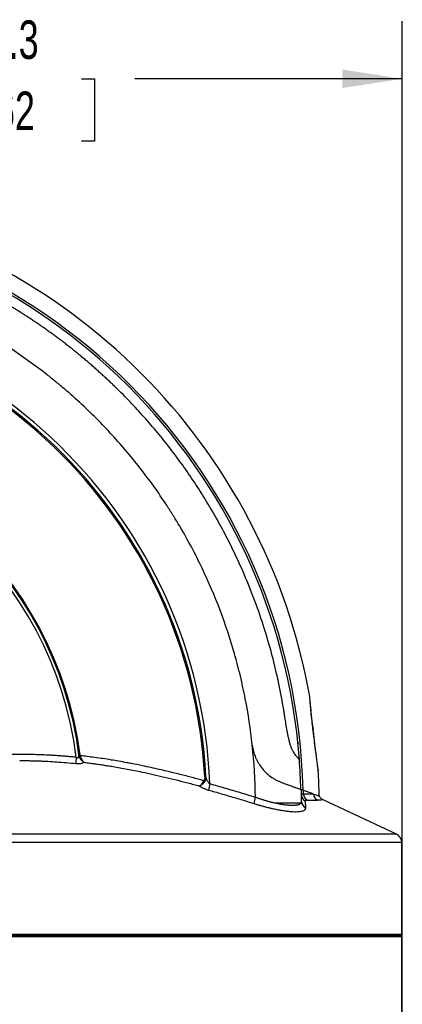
# Model space of a CAD drawing. Header units: millimetres. Extents: x 25 to 1092, y 25 to 838.
# Tile 46 of 94: x 586 to 670, y 342 to 559. Entities that reach past the tile are written whole.
import ezdxf

# ---------------------------------------------------------------- set-up
doc = ezdxf.new("R2010")
doc.units = ezdxf.units.MM
doc.header["$LTSCALE"] = 4
doc.layers.add('DIMENSIONS', color=140, linetype='Continuous', lineweight=25)
doc.styles.add('SLDTEXTSTYLE0', font='TXT', dxfattribs={"width": 0.7})
doc.dimstyles.new('SLDDIMSTYLE0', dxfattribs={"dimtxt": 8.632031, "dimasz": 13.208, "dimexe": 0, "dimexo": 0.0625, "dimgap": 2.158008, "dimtad": 0, "dimtih": 1, "dimtoh": 1, "dimrnd": 1e-09, "dimzin": 12, "dimdsep": 46, "dimtxsty": 'SLDTEXTSTYLE0', "dimsah": 1, "dimcen": 0.09, "dimadec": 0, "dimazin": 3, "dimtfac": 1, "dimtofl": 0, "dimtmove": 0, "dimatfit": 3, "dimfxl": 0, "dimfrac": 2, "dimtolj": 1, "dimtzin": 12, "dimarcsym": 0})
doc.dimstyles.new('SLDDIMSTYLE1', dxfattribs={"dimtxt": 8.632031, "dimasz": 13.208, "dimexe": 0, "dimexo": 0.0625, "dimgap": 2.158008, "dimtad": 0, "dimtih": 1, "dimtoh": 1, "dimrnd": 1e-09, "dimzin": 4, "dimdsep": 46, "dimtxsty": 'SLDTEXTSTYLE0', "dimsah": 1, "dimcen": 0.09, "dimadec": 0, "dimazin": 1, "dimtfac": 1, "dimtofl": 0, "dimtmove": 0, "dimatfit": 3, "dimfxl": 0, "dimfrac": 2, "dimtolj": 1, "dimtzin": 12, "dimarcsym": 0})

# ---------------------------------------------------------------- blocks, each defined once
blk = doc.blocks.new('_D')
at = {"layer": 'DIMENSIONS'}
for p, q in [((501.61, 522.38), (501.61, 558.65)), ((669.88, 202.92), (669.88, 558.65)), ((501.61, 545.95), (561.99, 545.95)), ((573.68, 545.95), (570.79, 545.95)), ((570.79, 545.95), (570.79, 532.23)), ((599.34, 545.95), (602.23, 545.95)), ((602.23, 545.95), (602.23, 532.23)), ((669.88, 545.95), (611.03, 545.95)), ((570.79, 532.23), (573.68, 532.23)), ((602.23, 532.23), (599.34, 532.23))]:
    blk.add_line(p, q, dxfattribs=at)
for points in [[(501.61, 545.95), (514.82, 543.91), (514.82, 547.98)], [(669.88, 545.95), (656.67, 547.98), (656.67, 543.91)]]:
    blk.add_solid(points, dxfattribs=at)
at = {"layer": 'DIMENSIONS', "char_height": 8.467, "attachment_point": 1, "style": 'SLDTEXTSTYLE0'}
for s, insert in [('168.3', (570.09, 558.79)), ('6.62', (573.68, 543.14))]:
    blk.add_mtext(s, dxfattribs=dict(at, insert=insert))
blk = doc.blocks.new('_D_2')
at = {"layer": 'DIMENSIONS'}
for p, q in [((496.87, 357.57), (454.35, 357.57)), ((467.05, 357.57), (467.05, 293.08)), ((454.23, 277.43), (451.33, 277.43)), ((451.33, 277.43), (451.33, 263.71)), ((479.88, 277.43), (482.78, 277.43)), ((482.78, 277.43), (482.78, 263.71)), ((451.33, 263.71), (454.23, 263.71)), ((482.78, 263.71), (479.88, 263.71)), ((467.05, 194.61), (467.05, 261.78)), ((647.97, 194.61), (454.35, 194.61))]:
    blk.add_line(p, q, dxfattribs=at)
for points in [[(467.05, 357.57), (465.02, 344.36), (469.08, 344.36)], [(467.05, 194.61), (469.08, 207.81), (465.02, 207.81)]]:
    blk.add_solid(points, dxfattribs=at)
at = {"layer": 'DIMENSIONS', "char_height": 8.467, "attachment_point": 1, "style": 'SLDTEXTSTYLE0'}
for s, insert in [('163.0', (450.64, 290.28)), ('6.42', (454.23, 274.63))]:
    blk.add_mtext(s, dxfattribs=dict(at, insert=insert))
blk = doc.blocks.new('_D_3')
at = {"layer": 'DIMENSIONS'}
for p, q in [((513.36, 520.53), (410.88, 520.53)), ((423.58, 520.53), (423.58, 373.46)), ((407.16, 357.8), (404.26, 357.8)), ((404.26, 357.8), (404.26, 344.09)), ((439.99, 357.8), (442.89, 357.8)), ((442.89, 357.8), (442.89, 344.09)), ((404.26, 344.09), (407.16, 344.09)), ((423.58, 194.61), (423.58, 342.15)), ((442.89, 344.09), (439.99, 344.09)), ((647.97, 194.61), (410.88, 194.61))]:
    blk.add_line(p, q, dxfattribs=at)
for points in [[(423.58, 520.53), (421.55, 507.32), (425.61, 507.32)], [(423.58, 194.61), (425.61, 207.81), (421.55, 207.81)]]:
    blk.add_solid(points, dxfattribs=at)
at = {"layer": 'DIMENSIONS', "char_height": 8.467, "attachment_point": 1, "style": 'SLDTEXTSTYLE0'}
for s, insert in [('325.9', (407.16, 370.65)), ('12.83', (407.16, 355))]:
    blk.add_mtext(s, dxfattribs=dict(at, insert=insert))

msp = doc.modelspace()

# ---------------------------------------------------------------- linework, layer by layer
for p, q in [((649.521245, 410.075939), (649.519875, 410.089628)), ((598.779849, 397.157837), (598.782006, 397.277139)), ((598.832922, 397.057743), (598.792418, 397.133337)), ((626.430255, 392.452077), (626.704765, 392.466653)), ((651.357144, 394.033045), (651.406388, 393.773526)), ((643.329251, 391.23404), (643.408856, 391.313645)), ((668.591574, 379.855376), (652.458777, 387.381651)), ((668.591574, 379.855376), (506.668308, 379.855376)), ((669.746021, 378.042908), (505.566366, 378.042908)), ((669.746021, 357.769804), (669.746021, 378.042908)), ((669.746021, 357.769804), (501.746021, 357.769804)), ((501.746021, 357.369804), (669.746021, 357.369804)), ((501.946021, 357.569804), (669.546021, 357.569804)), ((669.546021, 357.569804), (501.946021, 357.569804)), ((669.746021, 337.09662), (669.746021, 357.369804))]:
    msp.add_line(p, q)
for centre, radius, start, end in [((517.757955, 386.581588), 133.846553, 10.11564126, 79.88392371), ((517.757955, 386.581588), 130.32678, 1.2866802, 88.7133198), ((517.757955, 386.581588), 129.846553, 4.28370006, 85.71629994), ((517.864021, 386.687654), 109.765582, 2.19249007, 89.1662368), ((517.864021, 386.687654), 108.71916, 3.03931791, 89.15829653), ((517.864021, 386.687654), 108.994057, 3.03931783, 89.15829653), ((517.864021, 386.687654), 81.849303, 7.43689571, 88.88583303), ((517.864021, 386.687654), 81.60795, 7.45575038, 88.87336301), ((517.864021, 386.687654), 80.930569, 7.13582989, 88.87336301), ((648.562169, 409.902969), 0.974549, 354.13776153, 10.22345652), ((517.864021, 386.687654), 119.707542, 0.59351281, 6.11656352), ((646.70912, 399.94508), 0.088663, 14.99649516, 51.79883125), ((622.656714, 394.07885), 24.633251, 173.79581999, 176.95428503), ((602.648882, 385.214954), 12.407524, 106.75991932, 107.87066316), ((517.757955, 386.581588), 129.846553, 1.36926451, 4.28370006), ((517.757955, 386.581588), 133.846553, 0.70549794, 3.07666335), ((627.639918, 393.995319), 2.776846, 239.77024853, 244.78850649), ((634.009672, 388.900994), 6.758776, 162.9125019, 174.6299132), ((642.438471, 386.196055), 5.171826, 160.43880159, 175.85037375), ((517.864021, 386.687654), 129.846553, 0.14854969, 1.30486289), ((649.177124, 388.489395), 1.478918, 180.97652791, 247.26736684), ((517.864021, 386.687654), 130.32678, 0.87208633, 1.22255186), ((649.681639, 388.673899), 1.505937, 180.10070932, 242.88176389), ((651.85331, 388.685613), 1.50166, 180.55799213, 244.20066335), ((649.178649, 387.036397), 1.468562, 180.47182533, 248.62593321), ((667.746021, 378.042908), 2, 0, 64.99), ((669.546021, 357.769804), 0.2, 270, 0), ((669.546021, 357.369804), 0.2, 0, 90)]:
    msp.add_arc(centre, radius, start, end)
for points, knots in [([(608.068523, 476.892156), (607.801978, 477.157347), (607.270884, 477.685741), (606.468472, 478.466442), (605.665906, 479.234735), (604.862797, 479.990066), (604.059552, 480.73268), (603.256361, 481.462616), (602.453466, 482.179972), (601.651093, 482.884838), (600.849464, 483.577307), (600.048797, 484.257478), (599.249309, 484.925451), (598.451207, 485.581331), (597.6547, 486.225224), (596.859987, 486.85724), (596.067268, 487.477492), (595.276734, 488.086095), (594.488576, 488.683165), (593.702977, 489.268822), (592.920118, 489.843187), (592.140175, 490.406384), (591.36332, 490.958537), (590.58972, 491.499773), (589.81954, 492.030219), (589.052938, 492.550006), (588.29007, 493.059264), (587.531087, 493.558124), (586.776136, 494.04672), (586.02536, 494.525184), (585.278898, 494.993651), (584.536885, 495.452256), (583.799452, 495.901135), (583.066728, 496.340423), (582.338834, 496.770256), (581.615892, 497.190771), (580.898018, 497.602104), (580.185323, 498.004392), (579.477917, 498.397772), (578.775906, 498.782379), (578.079391, 499.15835), (577.388472, 499.525821), (576.703242, 499.884928), (576.023795, 500.235805), (575.35022, 500.578586), (574.682601, 500.913407), (574.021022, 501.240399), (573.365562, 501.559696), (572.716297, 501.87143), (572.073302, 502.17573), (571.436648, 502.472729), (570.806402, 502.762553), (570.18263, 503.045333), (569.565393, 503.321194), (567.337367, 504.302942), (563.45282, 505.895575), (557.837641, 507.897102), (552.141509, 509.632646), (547.33002, 510.857049), (543.449146, 511.701186), (540.990141, 512.176442), (539.030112, 512.51867), (537.554714, 512.757949), (536.092792, 512.986467), (534.619513, 513.228265), (533.380461, 513.451971), (532.414027, 513.645296), (531.682501, 513.807069), (530.994144, 513.98351), (530.418964, 514.157763), (529.997256, 514.306864), (529.738846, 514.411521), (529.551258, 514.498059), (529.420104, 514.566615), (529.297474, 514.638654), (529.061621, 514.782047), (528.732622, 514.998974), (528.372444, 515.264141), (528.073939, 515.50231), (527.841887, 515.702121), (527.665349, 515.863162), (527.557262, 515.966489), (527.495433, 516.026844), (527.462806, 516.059331), (527.458842, 516.063372), (527.456848, 516.065404)], [0, 0, 0, 0, 0.01181567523, 0.02354280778, 0.03518096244, 0.04672972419, 0.05818869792, 0.06955750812, 0.08083579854, 0.09202323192, 0.10311948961, 0.1141242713, 0.12503729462, 0.13585829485, 0.14658702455, 0.15722325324, 0.16776676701, 0.17821736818, 0.18857487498, 0.19883912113, 0.20900995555, 0.21908724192, 0.2290708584, 0.23896069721, 0.24875666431, 0.25845867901, 0.26806667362, 0.27758059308, 0.28700039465, 0.29632604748, 0.30555753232, 0.31469484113, 0.32373797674, 0.33268695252, 0.34154179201, 0.3503025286, 0.35896920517, 0.36754187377, 0.3760205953, 0.38440543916, 0.39269648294, 0.40089381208, 0.4089975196, 0.41700770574, 0.42492447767, 0.4327479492, 0.44047824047, 0.44811547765, 0.45565979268, 0.46311132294, 0.47047021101, 0.47773660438, 0.48491065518, 0.49199251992, 0.49898235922, 0.56142290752, 0.62387128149, 0.6862501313, 0.74848278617, 0.77983110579, 0.81105009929, 0.82717953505, 0.84235577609, 0.85802025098, 0.87367738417, 0.88929453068, 0.8976892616, 0.90488010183, 0.91315866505, 0.92061149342, 0.92473119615, 0.92846541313, 0.93053223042, 0.93244557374, 0.93428078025, 0.9364449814, 0.94425143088, 0.95239946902, 0.96018787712, 0.9682066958, 0.9760519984, 0.984120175, 0.98935932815, 0.99464843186, 1, 1, 1, 1]), ([(636.880866, 399.525013), (636.515848, 402.910365), (636.006921, 406.278835), (635.028354, 411.290712), (634.666502, 412.95299), (633.876111, 416.247187), (633.44718, 417.881168), (631.136677, 425.986587), (628.759667, 432.265386), (624.400836, 441.375123), (622.816105, 444.36046), (620.665021, 448.025964), (620.226039, 448.756072), (619.335113, 450.202641), (618.882682, 450.919955), (617.50458, 453.054073), (616.558032, 454.45299), (613.636843, 458.579884), (611.58105, 461.238339), (607.256846, 466.373103), (604.988427, 468.849404), (600.233854, 473.615477), (597.747621, 475.905181), (594.501661, 478.648944), (593.845298, 479.191922), (592.524695, 480.261037), (591.85973, 480.787798), (589.850951, 482.344873), (588.493264, 483.351996), (581.612972, 488.234046), (575.814752, 491.64823), (568.203477, 495.3083), (566.662878, 496.009647), (563.544213, 497.349711), (561.963973, 497.989074), (557.191755, 499.801447), (553.969207, 500.86986), (549.074832, 502.266301), (547.433258, 502.69734), (544.129757, 503.490114), (542.466685, 503.852068), (537.454975, 504.830588), (534.086619, 505.339493), (530.701381, 505.704499)], [0, 0, 0, 0, 0.0625, 0.0625, 0.09375, 0.09375, 0.125, 0.125, 0.25, 0.25, 0.3125, 0.3125, 0.328125, 0.328125, 0.34375, 0.34375, 0.375, 0.375, 0.4375, 0.4375, 0.5, 0.5, 0.5625, 0.5625, 0.578125, 0.578125, 0.59375, 0.59375, 0.625, 0.625, 0.75, 0.75, 0.78125, 0.78125, 0.8125, 0.8125, 0.875, 0.875, 0.90625, 0.90625, 0.9375, 0.9375, 1, 1, 1, 1]), ([(647.241772, 396.280481), (647.241059, 396.28118), (647.239638, 396.282575), (647.228185, 396.293971), (647.210072, 396.312208), (647.184776, 396.337946), (647.135944, 396.388155), (647.046351, 396.481761), (646.890933, 396.651645), (646.697319, 396.875319), (646.466312, 397.162809), (646.209422, 397.508157), (645.972938, 397.861957), (645.785016, 398.168019), (645.662748, 398.395098), (645.569501, 398.607549), (645.487335, 398.813686), (645.360365, 399.164573), (645.193665, 399.697223), (645.01277, 400.384277), (644.846716, 401.118846), (644.649469, 402.091791), (644.422688, 403.337405), (644.221675, 404.556761), (644.064662, 405.543911), (643.944466, 406.305965), (643.746365, 407.554036), (643.408166, 409.520626), (642.893105, 412.198019), (642.089179, 415.903076), (640.938191, 420.478208), (639.288825, 426.003399), (637.255103, 431.81294), (635.373501, 436.437054), (633.862406, 439.811992), (632.895943, 441.87143), (631.892153, 443.914912), (630.85144, 445.94143), (629.774251, 447.949968), (628.661069, 449.93953), (627.512412, 451.90914), (626.328834, 453.857837), (625.110924, 455.784684), (623.859304, 457.688765), (622.574629, 459.569187), (621.257583, 461.425085), (619.908883, 463.255617), (618.529273, 465.059971), (617.119521, 466.837361), (615.680439, 468.587046), (614.212798, 470.308254), (612.717629, 472.000479), (611.195111, 473.662379), (609.648682, 475.29588), (608.594858, 476.360453), (608.068523, 476.892156)], [0, 0, 0, 0, 0.0031705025, 0.0063176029, 0.0094438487, 0.0125518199, 0.0156441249, 0.0235353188, 0.0312147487, 0.0391313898, 0.0468156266, 0.0547567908, 0.0623815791, 0.0667257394, 0.0701715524, 0.0726068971, 0.0752246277, 0.0780374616, 0.0854616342, 0.093767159, 0.1010261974, 0.1094878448, 0.1252184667, 0.140926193, 0.1483444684, 0.1566344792, 0.1651702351, 0.1880565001, 0.219339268, 0.2508432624, 0.3071892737, 0.367548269, 0.431985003, 0.5005477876, 0.5243553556, 0.5481855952, 0.5720345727, 0.595898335, 0.619772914, 0.6436543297, 0.6675385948, 0.6914217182, 0.7152997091, 0.7391685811, 0.7630243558, 0.7868630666, 0.8106807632, 0.8344735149, 0.8582374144, 0.8819685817, 0.9056631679, 0.9293173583, 0.9529273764, 0.9764894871, 1, 1, 1, 1]), ([(651.392541, 393.877893), (651.38297, 393.949805), (651.359361, 394.127189), (651.267653, 394.822881), (651.139563, 395.810608), (650.988742, 396.996799), (650.773111, 398.731436), (650.48858, 401.104461), (650.159155, 403.999816), (649.911383, 406.290517), (649.743556, 407.892119), (649.63803, 408.91829), (649.556502, 409.723945), (649.532995, 409.95863), (649.521245, 410.075939)], [0, 0, 0, 0, 0.0466454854, 0.1150582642, 0.1835508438, 0.2518987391, 0.3196802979, 0.4550929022, 0.5906931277, 0.7262362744, 0.7942705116, 0.8627816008, 0.9314104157, 1, 1, 1, 1]), ([(650.927703, 397.356532), (650.9123, 397.479272), (650.851115, 397.966841), (650.69873, 399.194551), (650.50095, 400.83289), (650.269508, 402.626079), (650.060802, 404.394722), (649.894067, 406.009866), (649.75799, 407.391276), (649.657829, 408.441069), (649.570637, 409.375751), (649.545378, 409.661664), (649.532273, 409.809999)], [0, 0, 0, 0, 0.0289625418, 0.1150503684, 0.2578692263, 0.3609327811, 0.473180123, 0.6165302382, 0.7003833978, 0.7922625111, 0.8922235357, 1, 1, 1, 1]), ([(636.89009, 399.442674), (637.00266, 398.47401), (637.251309, 397.544809), (637.728541, 396.432287), (637.832897, 396.211579), (638.055276, 395.782338), (638.173551, 395.573071), (638.548853, 394.961111), (638.826292, 394.574189), (639.433376, 393.843091), (639.766331, 393.496614), (640.455075, 392.872889), (640.812789, 392.592523), (641.363281, 392.216202), (641.549114, 392.098141), (641.924379, 391.87644), (642.113712, 391.772951), (642.674963, 391.488363), (643.043665, 391.330904), (643.403038, 391.200103)], [0, 0, 0, 0, 0.25, 0.25, 0.3125, 0.3125, 0.375, 0.375, 0.5, 0.5, 0.625, 0.625, 0.75, 0.75, 0.8125, 0.8125, 0.875, 0.875, 1, 1, 1, 1]), ([(646.754365, 400.031932), (646.793289, 399.997181), (646.891112, 399.909847), (646.967197, 399.821771), (647.013007, 399.768741)], [0, 0, 0, 0, 0.397905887, 1, 1, 1, 1]), ([(646.861697, 400.069124), (646.879065, 400.053483), (646.955708, 399.984467), (647.014628, 399.914555), (647.060196, 399.860487)], [0, 0, 0, 0, 0.2266182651, 1, 1, 1, 1]), ([(598.167738, 396.741011), (597.837292, 396.77406), (597.182113, 396.839587), (596.206885, 396.92738), (595.248115, 397.006772), (594.305757, 397.077425), (593.379856, 397.13985), (592.470427, 397.194329), (590.739326, 397.285175), (588.24396, 397.371795), (585.26952, 397.392346), (582.668853, 397.348532), (580.394112, 397.266092), (578.171455, 397.144287), (576.000892, 396.985847), (573.881873, 396.797271), (572.488472, 396.644534), (571.799754, 396.56904)], [0, 0, 0, 0, 0.0377198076, 0.0747872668, 0.111204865, 0.1469750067, 0.1821000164, 0.2165821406, 0.2504235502, 0.3789265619, 0.500020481, 0.5880711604, 0.6741976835, 0.758428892, 0.8407909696, 0.921307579, 1, 1, 1, 1]), ([(598.167738, 396.741011), (598.215849, 396.717694), (598.306622, 396.673701), (598.44751, 396.650644), (598.571362, 396.671192), (598.66945, 396.733822), (598.739154, 396.832678), (598.790023, 396.972749), (598.783587, 397.089832), (598.779849, 397.157837)], [0, 0, 0, 0, 0.1355235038, 0.2556989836, 0.3724828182, 0.4969971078, 0.6292752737, 0.7846714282, 1, 1, 1, 1]), ([(598.786277, 397.24445), (598.786366, 397.243773), (598.786424, 397.243325), (598.78644, 397.243201), (598.786444, 397.243176), (598.786445, 397.243163), (598.786445, 397.243163)], [0, 0, 0, 0, 0.000005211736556, 0.000005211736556, 0.000005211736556, 0.000006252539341, 0.000006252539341, 0.000006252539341, 0.000006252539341]), ([(598.786445, 397.243163), (598.787239, 397.24328), (598.788985, 397.243538), (598.804994, 397.245933), (598.836045, 397.250852), (598.885521, 397.258903), (598.950545, 397.26964), (598.999992, 397.277703), (599.024809, 397.281749)], [0, 0, 0, 0, 0.1180318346, 0.2595083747, 0.4239450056, 0.6076343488, 0.8030682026, 1, 1, 1, 1]), ([(599.828858, 395.640929), (599.73607, 395.705699), (599.643832, 395.786566), (599.459737, 395.975302), (599.366945, 396.084541), (599.189886, 396.323255), (599.106979, 396.45029), (598.957345, 396.722946), (598.889832, 396.870869), (598.841393, 397.023835)], [0, 0, 0, 0, 0.25, 0.25, 0.5, 0.5, 0.75, 0.75, 1, 1, 1, 1]), ([(599.071022, 397.095424), (599.062143, 397.125981), (599.044272, 397.187477), (599.031324, 397.250195), (599.024809, 397.281749)], [0, 0, 0, 0, 0.4968876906, 1, 1, 1, 1]), ([(626.241864, 391.596087), (625.823725, 391.71077), (624.973598, 391.943934), (623.674984, 392.29119), (622.332705, 392.642594), (620.946476, 392.996457), (618.997813, 393.480528), (616.264146, 394.129266), (613.197152, 394.799413), (610.805937, 395.277647), (609.056113, 395.609053), (607.584609, 395.873737), (605.813325, 396.172126), (604.062651, 396.445592), (602.28861, 396.69867), (600.638992, 396.914565), (599.579545, 397.036768), (599.071022, 397.095424)], [0, 0, 0, 0, 0.0469782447, 0.09551233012, 0.14559623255, 0.19722379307, 0.25038873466, 0.36289911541, 0.5011552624, 0.58978614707, 0.62642588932, 0.69357490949, 0.75129197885, 0.82042152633, 0.8849012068, 0.94475382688, 1, 1, 1, 1]), ([(599.071023, 397.095424), (599.109244, 396.935332), (599.162535, 396.779119), (599.278826, 396.491067), (599.342536, 396.3568), (599.477598, 396.105268), (599.547953, 395.99056), (599.687708, 395.792926), (599.757803, 395.708548), (599.828858, 395.640929)], [0, 0, 0, 0, 0.25, 0.25, 0.5, 0.5, 0.75, 0.75, 1, 1, 1, 1]), ([(585.746021, 396.023593), (586.087807, 396.023043), (586.771091, 396.021944), (587.79579, 396.008774), (588.820317, 395.987165), (589.845445, 395.956296), (590.871945, 395.916368), (592.240214, 395.851231), (593.950375, 395.747083), (596.003836, 395.589245), (597.372257, 395.454986), (598.058259, 395.387682)], [0, 0, 0, 0, 0.083119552, 0.1661688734, 0.2492178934, 0.3323362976, 0.4155933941, 0.4990579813, 0.6654948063, 0.8323095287, 1, 1, 1, 1]), ([(598.058259, 395.387682), (598.104319, 395.383292), (598.195917, 395.374563), (598.332273, 395.36621), (598.466511, 395.361476), (598.643042, 395.36042), (598.858028, 395.368785), (599.100514, 395.394652), (599.323512, 395.435587), (599.520988, 395.491062), (599.694124, 395.558846), (599.783782, 395.613467), (599.828859, 395.640929)], [0, 0, 0, 0, 0.0634862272, 0.126252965, 0.1885612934, 0.2506780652, 0.375793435, 0.5006947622, 0.6250428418, 0.7504566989, 0.8745374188, 1, 1, 1, 1]), ([(599.828859, 395.640929), (600.182046, 395.597904), (600.889624, 395.511707), (601.951538, 395.371192), (603.016579, 395.222243), (604.085253, 395.064058), (605.158179, 394.896854), (606.936008, 394.606069), (609.43145, 394.160616), (612.382619, 393.572053), (615.106435, 392.982119), (617.602087, 392.406709), (620.135885, 391.788287), (622.711729, 391.129192), (624.438547, 390.661643), (625.310799, 390.425474)], [0, 0, 0, 0, 0.0409411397, 0.0820218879, 0.1232690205, 0.1647085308, 0.2063656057, 0.2482646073, 0.3720968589, 0.4982303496, 0.5948878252, 0.6932472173, 0.7934634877, 0.8956741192, 1, 1, 1, 1]), ([(626.430255, 392.452077), (626.431536, 392.414889), (626.434092, 392.340717), (626.428674, 392.229609), (626.416489, 392.11922), (626.389895, 391.972297), (626.340815, 391.793001), (626.274408, 391.660851), (626.241863, 391.596087)], [0, 0, 0, 0, 0.12568038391, 0.25067046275, 0.37549459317, 0.50067968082, 0.75529150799, 1, 1, 1, 1]), ([(626.704765, 392.466653), (626.712676, 392.297539), (626.695847, 392.125935), (626.61337, 391.793253), (626.549125, 391.633945), (626.457091, 391.482991)], [0, 0, 0, 0, 0.5, 0.5, 1, 1, 1, 1]), ([(627.549248, 390.886937), (627.525309, 390.909815), (627.475068, 390.957829), (627.400963, 391.038336), (627.324127, 391.129043), (627.228963, 391.252302), (627.111609, 391.424611), (626.987739, 391.636654), (626.896162, 391.825295), (626.836032, 391.969761), (626.790532, 392.092155), (626.750492, 392.221816), (626.719427, 392.352486), (626.709408, 392.430501), (626.704765, 392.466652)], [0, 0, 0, 0, 0.0503231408, 0.1056124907, 0.1659779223, 0.2315018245, 0.344631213, 0.489941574, 0.6223083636, 0.6887512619, 0.7538037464, 0.8471450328, 0.9291677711, 1, 1, 1, 1]), ([(651.407594, 393.764471), (651.410319, 393.743954), (651.414933, 393.709215), (651.399045, 393.828895), (651.392541, 393.877893)], [0, 0, 0, 0, 0.5905915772, 1, 1, 1, 1]), ([(625.310799, 390.425473), (625.429827, 390.493237), (625.580202, 390.637018), (625.828441, 390.940695), (625.913584, 391.055131), (626.083758, 391.310903), (626.165839, 391.447545), (626.241863, 391.596087)], [0, 0, 0, 0, 0.5, 0.5, 0.75, 0.75, 1, 1, 1, 1]), ([(626.457091, 391.482991), (626.436502, 391.45017), (626.394176, 391.382698), (626.323422, 391.282638), (626.2451, 391.180762), (626.159138, 391.078234), (626.066525, 390.9762), (625.968031, 390.876492), (625.868831, 390.784202), (625.726831, 390.663712), (625.57504, 390.553844), (625.444022, 390.480138), (625.3743, 390.448735), (625.341778, 390.436127), (625.326096, 390.430561), (625.318945, 390.428143), (625.315673, 390.42706), (625.313501, 390.426347), (625.311879, 390.425823), (625.310799, 390.425473)], [0, 0, 0, 0, 0.0600728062, 0.1234976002, 0.1906598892, 0.2620722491, 0.337353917, 0.4163411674, 0.4994683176, 0.5773292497, 0.7631949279, 0.8851978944, 0.9435392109, 0.9720115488, 0.9860667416, 0.993048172, 0.9947886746, 0.996527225, 1, 1, 1, 1]), ([(625.310799, 390.425474), (625.340428, 390.404416), (625.399633, 390.362337), (625.495869, 390.299326), (625.597376, 390.236553), (625.740339, 390.153278), (625.931359, 390.050827), (626.178646, 389.931993), (626.440271, 389.818991), (626.714348, 389.713425), (626.995525, 389.616303), (627.185961, 389.561006), (627.280562, 389.533538)], [0, 0, 0, 0, 0.062519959, 0.1249259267, 0.1873963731, 0.2501115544, 0.3757545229, 0.5006668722, 0.6263139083, 0.7509533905, 0.8762840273, 1, 1, 1, 1]), ([(637.56514, 387.927652), (637.02727, 388.094874), (635.945255, 388.431269), (634.308931, 388.929396), (632.650828, 389.425597), (630.97053, 389.91815), (629.268401, 390.407354), (628.124354, 390.726503), (627.549248, 390.886937)], [0, 0, 0, 0, 0.1619870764, 0.325863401, 0.4916160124, 0.6592318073, 0.8286975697, 1, 1, 1, 1]), ([(643.403038, 391.200103), (644.074816, 390.955595), (644.675156, 390.73709), (645.467985, 390.448523), (645.714394, 390.358838), (646.169393, 390.193232), (646.373949, 390.118779), (646.922098, 389.91927), (647.201323, 389.81764), (647.581297, 389.679341), (647.676902, 389.644543), (647.676902, 389.644543)], [0, 0, 0, 0, 0.25, 0.25, 0.375, 0.375, 0.5, 0.5, 0.75, 0.75, 1, 1, 1, 1]), ([(627.280562, 389.533538), (627.741939, 389.404545), (628.670361, 389.144974), (630.068516, 388.744432), (631.481668, 388.33277), (632.909841, 387.909363), (634.353252, 387.474256), (635.812298, 387.027916), (636.788887, 386.723464), (637.280203, 386.570295)], [0, 0, 0, 0, 0.1376413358, 0.2769735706, 0.4180276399, 0.5608321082, 0.7054132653, 0.8517952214, 1, 1, 1, 1]), ([(641.77897, 386.687654), (641.684825, 386.709506), (641.496652, 386.753184), (641.209713, 386.823279), (640.919888, 386.896646), (640.626986, 386.973571), (640.331256, 387.053934), (640.032815, 387.137725), (639.731814, 387.224906), (639.428395, 387.315445), (639.122695, 387.409308), (638.814853, 387.506467), (638.505006, 387.606872), (638.193281, 387.710554), (637.879829, 387.817241), (637.670166, 387.890803), (637.56514, 387.927652)], [0, 0, 0, 0, 0.0712667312, 0.1424453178, 0.2135474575, 0.2846074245, 0.3556589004, 0.4267349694, 0.4978681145, 0.5690902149, 0.640432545, 0.7119257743, 0.7835999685, 0.855484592, 0.9276085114, 1, 1, 1, 1]), ([(648.175705, 388.671252), (648.144684, 388.670766), (648.082677, 388.669795), (648.001657, 388.663085), (647.929559, 388.65254), (647.867297, 388.637781), (647.803281, 388.614896), (647.746441, 388.57982), (647.705336, 388.528978), (647.700735, 388.485877), (647.69842, 388.46419)], [0, 0, 0, 0, 0.1002889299, 0.2004723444, 0.3005711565, 0.4006062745, 0.5005986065, 0.6649931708, 0.8314313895, 1, 1, 1, 1]), ([(650.351721, 388.670989), (650.294554, 388.670996), (650.180344, 388.671009), (649.996028, 388.671031), (649.80254, 388.671054), (649.599027, 388.671078), (649.385847, 388.671103), (649.163013, 388.67113), (648.930708, 388.671159), (648.688792, 388.671189), (648.438254, 388.67122), (648.263158, 388.671241), (648.175705, 388.671252)], [0, 0, 0, 0, 0.1009727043, 0.2017292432, 0.30226962, 0.4025938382, 0.5027019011, 0.6025938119, 0.7022695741, 0.8017291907, 0.900972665, 1, 1, 1, 1]), ([(650.351721, 388.670989), (650.538111, 388.603149), (651.097611, 388.399507), (651.625365, 388.207421), (651.639905, 388.202128), (651.646026, 388.1999)], [0, 0, 0, 0, 0.2243744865, 0.6735209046, 1, 1, 1, 1]), ([(652.459063, 387.381518), (652.376858, 387.425359), (652.210978, 387.513826), (651.999238, 387.703247), (651.821272, 387.924702), (651.741696, 388.095025), (651.70226, 388.179433)], [0, 0, 0, 0, 0.2477859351, 0.5000000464, 0.7522141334, 1, 1, 1, 1]), ([(637.280203, 386.570295), (637.401681, 386.532526), (637.64397, 386.457195), (638.005658, 386.348149), (638.364582, 386.242432), (638.720618, 386.140298), (639.073688, 386.041681), (639.423698, 385.946597), (639.770555, 385.855044), (640.114162, 385.767021), (640.454423, 385.682529), (640.791237, 385.601568), (641.1245, 385.524138), (641.45411, 385.450242), (642.02542, 385.326845), (642.818879, 385.170133), (643.789427, 385.008256), (644.689733, 384.888558), (645.777564, 384.786953), (646.93183, 384.766536), (647.758967, 384.886837), (648.223476, 385.059867), (648.428341, 385.198381), (648.542371, 385.326865), (648.602195, 385.431883), (648.638706, 385.54501), (648.64185, 385.627525), (648.643424, 385.668842)], [0, 0, 0, 0, 0.0197037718, 0.0392992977, 0.0587984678, 0.0782132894, 0.0975558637, 0.1168383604, 0.1360729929, 0.1552719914, 0.1744475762, 0.1936119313, 0.2127771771, 0.2319553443, 0.2511583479, 0.3138061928, 0.376472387, 0.4388635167, 0.5012066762, 0.6245175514, 0.7503939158, 0.8125156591, 0.8751185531, 0.906277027, 0.9374523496, 0.9686810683, 1, 1, 1, 1]), ([(647.609574, 386.687654), (647.59373, 386.666025), (647.562131, 386.62289), (647.502343, 386.563029), (647.433821, 386.506969), (647.355821, 386.455043), (647.268727, 386.407168), (647.172622, 386.363369), (647.067668, 386.32364), (646.954002, 386.287981), (646.831767, 386.256386), (646.701102, 386.228852), (646.562144, 386.205371), (646.41503, 386.185935), (646.259894, 386.170533), (646.096869, 386.159152), (645.926085, 386.151786), (645.696561, 386.147417), (645.398578, 386.15123), (645.020251, 386.170004), (644.617573, 386.202809), (644.192358, 386.249535), (643.746202, 386.310016), (643.280687, 386.383989), (642.796893, 386.471576), (642.297494, 386.571412), (641.951745, 386.648921), (641.77897, 386.687654)], [0, 0, 0, 0, 0.032582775, 0.0649811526, 0.0971987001, 0.1292390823, 0.1611061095, 0.1928037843, 0.2243363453, 0.255708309, 0.2869245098, 0.3179901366, 0.3489107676, 0.3796924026, 0.4103414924, 0.4408649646, 0.4712702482, 0.501565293, 0.5578017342, 0.6137731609, 0.6695179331, 0.7250166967, 0.7803001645, 0.8354025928, 0.8903601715, 0.9452118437, 1, 1, 1, 1]), ([(647.609574, 386.687654), (647.377493, 386.687654), (646.748612, 386.687654), (645.259302, 386.687654), (644.669566, 386.687654), (643.332677, 386.687654), (642.586418, 386.687654), (641.77897, 386.687654)], [0, 0, 0, 0, 0.5, 0.5, 0.75, 0.75, 1, 1, 1, 1]), ([(648.605623, 387.125362), (648.606068, 387.140258), (648.606955, 387.169912), (648.620837, 387.208259), (648.643982, 387.241783), (648.67728, 387.270074), (648.720536, 387.293232), (648.773771, 387.31126), (648.83721, 387.324042), (648.910036, 387.332038), (648.966751, 387.33302), (648.995191, 387.333513)], [0, 0, 0, 0, 0.1130711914, 0.2250974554, 0.3363100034, 0.4469458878, 0.5572466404, 0.6674567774, 0.7778222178, 0.8885886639, 1, 1, 1, 1]), ([(648.643424, 385.668842), (648.641588, 385.758908), (648.637929, 385.938419), (648.631908, 386.19618), (648.62563, 386.444308), (648.619119, 386.681835), (648.612455, 386.909811), (648.607896, 387.053638), (648.605623, 387.125362)], [0, 0, 0, 0, 0.16934589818, 0.33752288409, 0.50460171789, 0.67065603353, 0.83576233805, 1, 1, 1, 1]), ([(652.458694, 387.381473), (652.458817, 387.381488), (652.468724, 387.382695), (652.425187, 387.378005), (652.291413, 387.366128), (652.041806, 387.350713), (651.678774, 387.336838), (651.363547, 387.334729), (651.199756, 387.333633)], [0, 0, 0, 0, 0.0024753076, 0.2008634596, 0.3865546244, 0.6259468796, 0.8056437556, 1, 1, 1, 1])]:
    msp.add_open_spline(points, degree=3, knots=knots)
for points in [[(636.89009, 399.442674), (636.886901, 399.470107), (636.883827, 399.497554), (636.880866, 399.525013)], [(598.841393, 397.023835), (598.818382, 397.096503), (598.800018, 397.170463), (598.786277, 397.244451)], [(647.676902, 389.644543), (647.676902, 389.644543), (647.839691, 389.585293), (648.161134, 389.468297)], [(650.351721, 388.670989), (649.790385, 388.875299), (649.059767, 389.141222), (648.161134, 389.468297)], [(647.609626, 386.687654), (647.676748, 386.786633), (647.710463, 386.898636), (647.710137, 387.024304)], [(648.995191, 387.333513), (649.899482, 387.333553), (650.636281, 387.333593), (651.199756, 387.333633)]]:
    msp.add_open_spline(points, degree=3)

# ---------------------------------------------------------------- dimensions: what is measured, and where the dimension line sits
at = {"layer": 'DIMENSIONS'}
dim = msp.add_linear_dim(base=(501.614021, 545.946322), p1=(669.878021, 197.839283), p2=(501.614021, 517.300325), dimstyle='SLDDIMSTYLE0', dxfattribs=at)
dim.commit()
dim.dimension.update_dxf_attribs({"geometry": '_D', "text_midpoint": (586.510362, 545.946322), "dimtype": 160})
for base, p1, p2, dimstyle, picture, middle in [((423.578938, 520.53295), (653.048107, 194.606657), (518.443935, 520.53295), 'SLDDIMSTYLE0', '_D_3', (423.578938, 357.804534)), ((467.052649, 194.606657), (501.946021, 357.569804), (653.048107, 194.606657), 'SLDDIMSTYLE1', '_D_2', (467.052649, 277.432565))]:
    dim = msp.add_linear_dim(base=base, p1=p1, p2=p2, angle=90, dimstyle=dimstyle, dxfattribs=at)
    dim.commit()
    dim.dimension.update_dxf_attribs({"geometry": picture, "text_midpoint": middle, "dimtype": 160})

doc.saveas('drawing.dxf')
